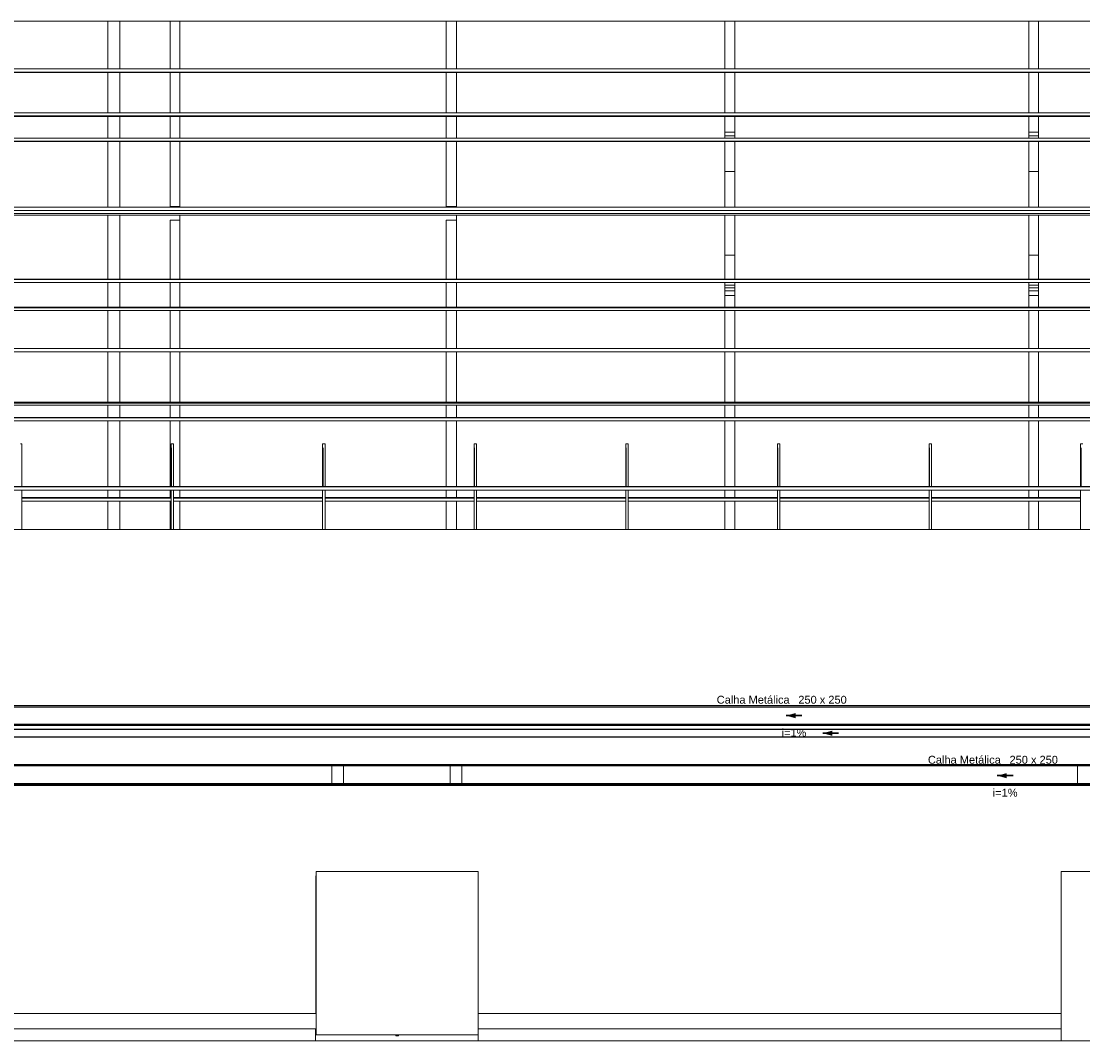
# Model space of a CAD drawing. Header units: millimetres. Extents: x -261 to 187, y -214 to 106.
# Tile 9 of 256: x -210 to -196, y -214 to -201. Entities that reach past the tile are written whole.
import ezdxf

# ---------------------------------------------------------------- set-up
doc = ezdxf.new("R2010")
doc.units = ezdxf.units.MM
doc.header["$LTSCALE"] = 0.005
doc.header["$MEASUREMENT"] = 0
doc.linetypes.add('NULL', pattern=[0])
for name, color, linetype, lineweight in [('AP-Condutos', 4, 'Continuous', 25), ('AP-Sentido conduto', 9, 'Continuous', 30), ('AP-Textos conduto', 7, 'Continuous', 9), ('IFC-Cobertura-Contorno', 253, 'Continuous', 5), ('IFC-Elemento construtivo genérico-Contorno', 9, 'Continuous', 5), ('IFC-Parede padrão-Contorno', 9, 'Continuous', 5), ('IFC-Parede-Contorno', 9, 'Continuous', 5), ('IFC-Pilar-Contorno', 9, 'Continuous', 5), ('IFC-Viga-Contorno', 9, 'Continuous', 5)]:
    doc.layers.add(name, color=color, linetype=linetype, lineweight=lineweight)
doc.styles.add('Arial', font='arial.ttf')

msp = doc.modelspace()

# ---------------------------------------------------------------- hatches: boundary and pattern name
at = {"layer": 'AP-Sentido conduto', "linetype": 'Continuous'}
for points in [[(-200.062, -209.382), (-199.941, -209.415), (-199.941, -209.35)], [(-199.597, -209.605), (-199.477, -209.638), (-199.477, -209.573)], [(-197.386, -210.143), (-197.265, -210.176), (-197.265, -210.111)]]:
    msp.add_hatch(color=7, dxfattribs=at).paths.add_polyline_path(points)

# ---------------------------------------------------------------- linework, layer by layer
at = {"layer": 'AP-Condutos'}
for p, q in [((-188.596, -209.257), (-211.327, -209.257)), ((-188.596, -209.507), (-211.327, -209.507)), ((-188.682, -209.556), (-210.308, -209.556)), ((-188.682, -209.654), (-210.305, -209.654)), ((-188.194, -210.018), (-211.327, -210.018)), ((-188.195, -210.268), (-211.327, -210.268))]:
    msp.add_line(p, q, dxfattribs=at)
at = {"layer": 'AP-Sentido conduto'}
for points in [[(-199.862, -209.382), (-200.062, -209.382)], [(-199.397, -209.605), (-199.597, -209.605)], [(-197.186, -210.143), (-197.386, -210.143)]]:
    msp.add_lwpolyline(points, dxfattribs=at)
at = {"layer": 'IFC-Cobertura-Contorno', "lineweight": 5}
for p, q in [((-211.696, -200.581), (-188.617, -200.581)), ((-211.696, -201.186), (-188.617, -201.186)), ((-211.696, -201.225), (-188.617, -201.225)), ((-211.696, -201.229), (-188.617, -201.229)), ((-211.696, -201.744), (-188.617, -201.744)), ((-211.696, -201.779), (-188.617, -201.779)), ((-211.696, -201.788), (-188.617, -201.788)), ((-211.696, -202.062), (-188.617, -202.062)), ((-211.696, -202.102), (-188.617, -202.102)), ((-211.696, -202.106), (-188.617, -202.106)), ((-211.696, -202.938), (-188.617, -202.938)), ((-211.696, -202.978), (-188.617, -202.978)), ((-211.696, -203.018), (-188.617, -203.018)), ((-211.696, -203.04), (-188.617, -203.04)), ((-211.696, -203.85), (-188.617, -203.85)), ((-211.696, -203.854), (-188.617, -203.854)), ((-211.696, -203.894), (-188.617, -203.894)), ((-211.696, -204.203), (-188.617, -204.203)), ((-211.696, -204.212), (-188.617, -204.212)), ((-211.696, -204.247), (-188.617, -204.247)), ((-211.696, -204.727), (-188.617, -204.727)), ((-211.696, -204.731), (-188.617, -204.731)), ((-211.696, -204.771), (-188.617, -204.771)), ((-211.696, -205.411), (-188.617, -205.411)), ((-211.696, -205.418), (-208.531, -205.418)), ((-211.696, -205.423), (-209.722, -205.423)), ((-211.696, -205.446), (-188.617, -205.446)), ((-209.722, -205.423), (-188.617, -205.423)), ((-208.531, -205.418), (-188.617, -205.418)), ((-211.696, -205.603), (-188.617, -205.603)), ((-211.696, -205.607), (-188.617, -205.607)), ((-211.696, -205.647), (-188.617, -205.647)), ((-209.761, -205.938), (-209.746, -205.938)), ((-209.746, -205.964), (-209.746, -205.938)), ((-209.746, -205.989), (-209.746, -205.964)), ((-209.746, -206.479), (-209.746, -205.989)), ((-207.855, -205.938), (-207.84, -205.938)), ((-207.855, -206.222), (-207.855, -205.938)), ((-207.85, -206.225), (-207.85, -205.989)), ((-207.84, -205.938), (-207.825, -205.938)), ((-207.825, -205.964), (-207.825, -205.938)), ((-207.825, -205.989), (-207.825, -205.964)), ((-207.825, -206.479), (-207.825, -205.989)), ((-205.934, -205.938), (-205.92, -205.938)), ((-205.934, -206.222), (-205.934, -205.938)), ((-205.929, -206.225), (-205.929, -205.989)), ((-205.92, -205.938), (-205.904, -205.938)), ((-205.904, -205.964), (-205.904, -205.938)), ((-205.904, -205.989), (-205.904, -205.964)), ((-205.904, -206.479), (-205.904, -205.989)), ((-204.013, -205.938), (-203.999, -205.938)), ((-204.013, -206.222), (-204.013, -205.938)), ((-204.008, -206.225), (-204.008, -205.989)), ((-203.999, -205.938), (-203.983, -205.938)), ((-203.983, -205.964), (-203.983, -205.938)), ((-203.983, -205.989), (-203.983, -205.964)), ((-203.983, -206.479), (-203.983, -205.989)), ((-202.093, -205.938), (-202.078, -205.938)), ((-202.093, -206.222), (-202.093, -205.938)), ((-202.088, -206.225), (-202.088, -205.989)), ((-202.078, -205.938), (-202.063, -205.938)), ((-202.063, -205.964), (-202.063, -205.938)), ((-202.063, -205.989), (-202.063, -205.964)), ((-202.063, -206.479), (-202.063, -205.989)), ((-200.172, -205.938), (-200.157, -205.938)), ((-200.172, -206.222), (-200.172, -205.938)), ((-200.167, -206.225), (-200.167, -205.989)), ((-200.157, -205.938), (-200.142, -205.938)), ((-200.142, -205.964), (-200.142, -205.938)), ((-200.142, -205.989), (-200.142, -205.964)), ((-200.142, -206.479), (-200.142, -205.989)), ((-198.251, -205.938), (-198.237, -205.938)), ((-198.251, -206.222), (-198.251, -205.938)), ((-198.246, -206.225), (-198.246, -205.989)), ((-198.237, -205.938), (-198.221, -205.938)), ((-198.221, -205.964), (-198.221, -205.938)), ((-198.221, -205.989), (-198.221, -205.964)), ((-198.221, -206.479), (-198.221, -205.989)), ((-196.33, -205.938), (-196.316, -205.938)), ((-196.33, -206.222), (-196.33, -205.938)), ((-196.325, -206.225), (-196.325, -205.989)), ((-196.316, -205.938), (-196.3, -205.938)), ((-207.85, -206.479), (-207.85, -206.159)), ((-205.929, -206.479), (-205.929, -206.159)), ((-204.008, -206.479), (-204.008, -206.159)), ((-202.088, -206.479), (-202.088, -206.159)), ((-200.167, -206.479), (-200.167, -206.159)), ((-198.246, -206.479), (-198.246, -206.159)), ((-196.325, -206.479), (-196.325, -206.159)), ((-207.855, -206.479), (-207.855, -206.222)), ((-207.85, -206.479), (-207.85, -206.225)), ((-205.934, -206.479), (-205.934, -206.222)), ((-205.929, -206.479), (-205.929, -206.225)), ((-204.013, -206.479), (-204.013, -206.222)), ((-204.008, -206.479), (-204.008, -206.225)), ((-202.093, -206.479), (-202.093, -206.222)), ((-202.088, -206.479), (-202.088, -206.225)), ((-200.172, -206.479), (-200.172, -206.222)), ((-200.167, -206.479), (-200.167, -206.225)), ((-198.251, -206.479), (-198.251, -206.222)), ((-198.246, -206.479), (-198.246, -206.225)), ((-196.33, -206.479), (-196.33, -206.222)), ((-196.325, -206.479), (-196.325, -206.225)), ((-211.696, -206.479), (-188.617, -206.479)), ((-211.696, -206.483), (-188.617, -206.483)), ((-211.696, -206.523), (-188.617, -206.523)), ((-209.746, -206.826), (-209.746, -206.523)), ((-209.746, -206.541), (-209.746, -206.523)), ((-209.746, -207.022), (-209.746, -206.541)), ((-207.855, -206.541), (-207.855, -206.523)), ((-207.855, -207.022), (-207.855, -206.541)), ((-207.825, -206.826), (-207.825, -206.523)), ((-207.825, -206.541), (-207.825, -206.523)), ((-207.825, -207.022), (-207.825, -206.541)), ((-205.934, -206.541), (-205.934, -206.523)), ((-205.934, -207.022), (-205.934, -206.541)), ((-205.904, -206.826), (-205.904, -206.523)), ((-205.904, -206.541), (-205.904, -206.523)), ((-205.904, -207.022), (-205.904, -206.541)), ((-204.013, -206.541), (-204.013, -206.523)), ((-204.013, -207.022), (-204.013, -206.541)), ((-203.983, -206.826), (-203.983, -206.523)), ((-203.983, -206.541), (-203.983, -206.523)), ((-203.983, -207.022), (-203.983, -206.541)), ((-202.093, -206.541), (-202.093, -206.523)), ((-202.093, -207.022), (-202.093, -206.541)), ((-202.063, -206.826), (-202.063, -206.523)), ((-202.063, -206.541), (-202.063, -206.523)), ((-202.063, -207.022), (-202.063, -206.541)), ((-200.172, -206.541), (-200.172, -206.523)), ((-200.172, -207.022), (-200.172, -206.541)), ((-200.142, -206.627), (-200.142, -206.523)), ((-200.142, -206.541), (-200.142, -206.523)), ((-200.142, -207.022), (-200.142, -206.541)), ((-198.251, -206.541), (-198.251, -206.523)), ((-198.251, -207.022), (-198.251, -206.541)), ((-198.221, -206.826), (-198.221, -206.523)), ((-198.221, -206.541), (-198.221, -206.523)), ((-198.221, -207.022), (-198.221, -206.541)), ((-196.33, -206.541), (-196.33, -206.523)), ((-196.33, -207.022), (-196.33, -206.541)), ((-209.746, -206.618), (-207.855, -206.618)), ((-209.746, -206.627), (-207.855, -206.627)), ((-209.746, -206.662), (-207.855, -206.662)), ((-207.825, -206.618), (-205.934, -206.618)), ((-207.825, -206.627), (-205.934, -206.627)), ((-207.825, -206.662), (-205.934, -206.662)), ((-205.904, -206.618), (-204.013, -206.618)), ((-205.904, -206.627), (-204.013, -206.627)), ((-205.904, -206.662), (-204.013, -206.662)), ((-203.983, -206.618), (-202.093, -206.618)), ((-203.983, -206.627), (-202.093, -206.627)), ((-203.983, -206.662), (-202.093, -206.662)), ((-202.063, -206.618), (-200.172, -206.618)), ((-202.063, -206.627), (-200.172, -206.627)), ((-202.063, -206.662), (-200.172, -206.662)), ((-200.142, -206.618), (-198.251, -206.618)), ((-200.142, -206.627), (-198.251, -206.627)), ((-200.142, -206.662), (-198.251, -206.662)), ((-200.142, -206.826), (-200.142, -206.662)), ((-198.221, -206.618), (-196.33, -206.618)), ((-198.221, -206.627), (-196.33, -206.627)), ((-198.221, -206.662), (-196.33, -206.662)), ((-211.696, -207.022), (-196.841, -207.022)), ((-196.841, -207.022), (-188.586, -207.022)), ((-211.499, -209.276), (-188.793, -209.276)), ((-211.499, -209.49), (-188.597, -209.49)), ((-211.316, -210.004), (-188.147, -210.004)), ((-211.518, -210.244), (-188.14, -210.244)), ((-211.344, -210.257), (-188.164, -210.257)), ((-211.344, -210.26), (-188.164, -210.26)), ((-211.344, -210.262), (-188.164, -210.262)), ((-209.647, -210.26), (-209.647, -210.257)), ((-209.617, -210.26), (-209.617, -210.257)), ((-207.761, -210.26), (-207.761, -210.257)), ((-207.731, -210.26), (-207.731, -210.257)), ((-205.875, -210.26), (-205.875, -210.257)), ((-205.845, -210.26), (-205.845, -210.257)), ((-203.99, -210.26), (-203.99, -210.257)), ((-203.96, -210.26), (-203.96, -210.257)), ((-202.104, -210.26), (-202.104, -210.257)), ((-202.074, -210.26), (-202.074, -210.257)), ((-200.219, -210.26), (-200.219, -210.257)), ((-200.189, -210.26), (-200.189, -210.257)), ((-198.333, -210.26), (-198.333, -210.257)), ((-198.303, -210.26), (-198.303, -210.257)), ((-196.447, -210.26), (-196.447, -210.257)), ((-196.417, -210.26), (-196.417, -210.257)), ((-206.019, -213.156), (-206.019, -211.413)), ((-206.019, -211.413), (-206.015, -211.413)), ((-206.015, -213.426), (-206.015, -211.357)), ((-206.015, -211.357), (-203.965, -211.357)), ((-203.965, -213.426), (-203.965, -211.357)), ((-196.575, -213.503), (-196.575, -211.357)), ((-196.575, -211.357), (-194.525, -211.357)), ((-211.344, -213.156), (-206.019, -213.156)), ((-203.965, -213.156), (-196.575, -213.156)), ((-206.015, -213.426), (-203.965, -213.426)), ((-206.015, -213.429), (-206.015, -213.426)), ((-206.015, -213.429), (-205.005, -213.429)), ((-205.005, -213.439), (-205.005, -213.429)), ((-205.005, -213.439), (-204.975, -213.439)), ((-205.005, -213.439), (-205.005, -213.439)), ((-205.005, -213.439), (-204.98, -213.439)), ((-204.975, -213.429), (-203.965, -213.429)), ((-204.975, -213.439), (-204.975, -213.429)), ((-203.965, -213.429), (-203.965, -213.426)), ((-196.575, -213.503), (-194.525, -213.503))]:
    msp.add_line(p, q, dxfattribs=at)
at = {"layer": 'IFC-Elemento construtivo genérico-Contorno', "lineweight": 5}
for p, q in [((-207.868, -201.186), (-207.868, -200.581)), ((-207.742, -201.186), (-207.742, -200.581)), ((-204.367, -201.186), (-204.367, -200.581)), ((-204.24, -201.186), (-204.24, -200.581)), ((-200.838, -201.186), (-200.838, -200.581)), ((-200.712, -201.186), (-200.712, -200.581)), ((-196.988, -201.186), (-196.988, -200.581)), ((-196.862, -201.186), (-196.862, -200.581)), ((-207.868, -201.142), (-207.868, -200.815)), ((-207.868, -201.744), (-207.868, -201.229)), ((-207.742, -201.744), (-207.742, -201.229)), ((-204.367, -201.744), (-204.367, -201.229)), ((-204.24, -201.744), (-204.24, -201.229)), ((-200.838, -201.744), (-200.838, -201.229)), ((-200.712, -201.744), (-200.712, -201.229)), ((-196.988, -201.744), (-196.988, -201.229)), ((-196.862, -201.744), (-196.862, -201.229)), ((-207.868, -201.744), (-207.868, -201.483)), ((-204.367, -201.744), (-204.367, -201.483)), ((-207.868, -202.033), (-207.868, -201.788)), ((-207.868, -201.985), (-207.868, -201.788)), ((-207.742, -201.985), (-207.742, -201.788)), ((-204.367, -202.032), (-204.367, -201.788)), ((-204.367, -201.985), (-204.367, -201.788)), ((-204.24, -201.985), (-204.24, -201.788)), ((-200.838, -202.062), (-200.838, -201.788)), ((-200.838, -201.985), (-200.838, -201.788)), ((-200.712, -201.985), (-200.712, -201.788)), ((-196.988, -201.985), (-196.988, -201.788)), ((-196.862, -201.985), (-196.862, -201.788)), ((-207.868, -202.062), (-207.868, -201.985)), ((-207.742, -202.062), (-207.742, -201.985)), ((-204.367, -202.062), (-204.367, -201.985)), ((-204.24, -202.062), (-204.24, -201.985)), ((-200.838, -202.062), (-200.838, -201.985)), ((-200.838, -202.062), (-200.838, -201.985)), ((-200.838, -201.985), (-200.817, -201.985)), ((-200.817, -201.985), (-200.712, -201.985)), ((-200.712, -202.032), (-200.712, -201.985)), ((-200.712, -202.062), (-200.712, -201.985)), ((-200.712, -202.062), (-200.712, -201.985)), ((-196.988, -202.062), (-196.988, -201.985)), ((-196.988, -202.062), (-196.988, -201.985)), ((-196.988, -201.985), (-196.967, -201.985)), ((-196.967, -201.985), (-196.862, -201.985)), ((-196.862, -202.033), (-196.862, -201.985)), ((-196.862, -202.062), (-196.862, -201.985)), ((-196.862, -202.062), (-196.862, -201.985)), ((-207.868, -202.062), (-207.868, -202.033)), ((-207.868, -202.062), (-207.868, -202.033)), ((-207.868, -202.156), (-207.868, -202.106)), ((-207.868, -202.487), (-207.868, -202.151)), ((-207.868, -202.334), (-207.868, -202.156)), ((-207.742, -202.156), (-207.742, -202.106)), ((-207.742, -202.334), (-207.742, -202.156)), ((-204.367, -202.062), (-204.367, -202.032)), ((-204.367, -202.062), (-204.367, -202.032)), ((-204.367, -202.156), (-204.367, -202.106)), ((-204.367, -202.487), (-204.367, -202.151)), ((-204.367, -202.334), (-204.367, -202.156)), ((-204.24, -202.156), (-204.24, -202.106)), ((-204.24, -202.334), (-204.24, -202.156)), ((-200.838, -202.032), (-200.712, -202.032)), ((-200.838, -202.351), (-200.838, -202.106)), ((-200.838, -202.487), (-200.838, -202.106)), ((-200.838, -202.351), (-200.838, -202.106)), ((-200.712, -202.062), (-200.712, -202.032)), ((-200.712, -202.156), (-200.712, -202.106)), ((-200.712, -202.938), (-200.712, -202.151)), ((-200.712, -202.93), (-200.712, -202.151)), ((-200.712, -202.487), (-200.712, -202.151)), ((-200.712, -202.334), (-200.712, -202.156)), ((-196.988, -202.033), (-196.862, -202.033)), ((-196.988, -202.352), (-196.988, -202.106)), ((-196.988, -202.487), (-196.988, -202.151)), ((-196.862, -202.062), (-196.862, -202.033)), ((-196.862, -202.156), (-196.862, -202.106)), ((-196.862, -202.938), (-196.862, -202.151)), ((-196.862, -202.93), (-196.862, -202.151)), ((-196.862, -202.487), (-196.862, -202.151)), ((-196.862, -202.334), (-196.862, -202.156)), ((-207.868, -202.352), (-207.868, -202.334)), ((-207.868, -202.487), (-207.868, -202.352)), ((-207.742, -202.93), (-207.742, -202.334)), ((-207.742, -202.487), (-207.742, -202.334)), ((-207.742, -202.352), (-207.742, -202.334)), ((-207.742, -202.487), (-207.742, -202.352)), ((-204.367, -202.351), (-204.367, -202.334)), ((-204.367, -202.487), (-204.367, -202.351)), ((-204.24, -202.351), (-204.24, -202.334)), ((-204.24, -202.487), (-204.24, -202.351)), ((-200.838, -202.487), (-200.838, -202.351)), ((-200.712, -202.351), (-200.712, -202.334)), ((-200.712, -202.487), (-200.712, -202.351)), ((-196.988, -202.487), (-196.988, -202.352)), ((-196.862, -202.352), (-196.862, -202.334)), ((-196.862, -202.487), (-196.862, -202.352)), ((-207.868, -202.93), (-207.868, -202.487)), ((-204.367, -202.93), (-204.367, -202.487)), ((-204.24, -202.93), (-204.24, -202.487)), ((-200.838, -202.819), (-200.838, -202.487)), ((-200.838, -202.938), (-200.838, -202.487)), ((-200.838, -202.93), (-200.838, -202.487)), ((-200.838, -202.487), (-200.783, -202.487)), ((-200.783, -202.487), (-200.712, -202.487)), ((-196.988, -202.938), (-196.988, -202.487)), ((-196.988, -202.487), (-196.933, -202.487)), ((-196.933, -202.487), (-196.862, -202.487)), ((-207.742, -202.938), (-207.742, -202.819)), ((-204.24, -202.938), (-204.24, -202.819)), ((-200.838, -202.938), (-200.838, -202.819)), ((-200.712, -202.938), (-200.712, -202.819)), ((-196.862, -202.938), (-196.862, -202.819)), ((-207.868, -202.93), (-207.742, -202.93)), ((-207.742, -202.938), (-207.742, -202.93)), ((-204.367, -202.93), (-204.24, -202.93)), ((-204.24, -202.938), (-204.24, -202.93)), ((-200.712, -202.938), (-200.712, -202.93)), ((-196.862, -202.938), (-196.862, -202.93)), ((-207.868, -203.041), (-207.868, -203.04)), ((-207.868, -203.041), (-207.748, -203.041)), ((-207.868, -203.544), (-207.868, -203.101)), ((-207.868, -203.101), (-207.742, -203.101)), ((-207.748, -203.041), (-207.742, -203.041)), ((-207.742, -203.487), (-207.742, -203.04)), ((-207.742, -203.041), (-207.742, -203.04)), ((-207.742, -203.101), (-207.742, -203.04)), ((-207.742, -203.701), (-207.742, -203.101)), ((-204.367, -203.041), (-204.367, -203.04)), ((-204.367, -203.041), (-204.247, -203.041)), ((-204.367, -203.85), (-204.367, -203.101)), ((-204.367, -203.101), (-204.24, -203.101)), ((-204.247, -203.041), (-204.24, -203.041)), ((-204.24, -203.487), (-204.24, -203.04)), ((-204.24, -203.041), (-204.24, -203.04)), ((-204.24, -203.101), (-204.24, -203.04)), ((-204.24, -203.544), (-204.24, -203.101)), ((-200.838, -203.101), (-200.838, -203.04)), ((-200.838, -203.041), (-200.838, -203.04)), ((-200.838, -203.544), (-200.838, -203.041)), ((-200.838, -203.041), (-200.718, -203.041)), ((-200.838, -203.544), (-200.838, -203.101)), ((-200.812, -203.041), (-200.712, -203.041)), ((-200.718, -203.041), (-200.712, -203.041)), ((-200.712, -203.487), (-200.712, -203.04)), ((-200.712, -203.041), (-200.712, -203.04)), ((-200.712, -203.101), (-200.712, -203.04)), ((-200.712, -203.85), (-200.712, -203.041)), ((-200.712, -203.85), (-200.712, -203.101)), ((-196.988, -203.041), (-196.988, -203.04)), ((-196.988, -203.041), (-196.988, -203.04)), ((-196.988, -203.701), (-196.988, -203.041)), ((-196.988, -203.041), (-196.862, -203.041)), ((-196.988, -203.041), (-196.868, -203.041)), ((-196.868, -203.041), (-196.862, -203.041)), ((-196.862, -203.487), (-196.862, -203.04)), ((-196.862, -203.041), (-196.862, -203.04)), ((-196.862, -203.101), (-196.862, -203.04)), ((-196.862, -203.85), (-196.862, -203.041)), ((-196.862, -203.85), (-196.862, -203.101)), ((-207.742, -203.701), (-207.742, -203.487)), ((-204.24, -203.544), (-204.24, -203.487)), ((-200.838, -203.85), (-200.838, -203.487)), ((-196.862, -203.544), (-196.862, -203.487)), ((-207.868, -203.85), (-207.868, -203.544)), ((-207.868, -203.544), (-207.868, -203.683)), ((-207.742, -203.701), (-207.742, -203.544)), ((-207.742, -203.683), (-207.742, -203.544)), ((-204.367, -203.85), (-204.367, -203.544)), ((-204.367, -203.544), (-204.367, -203.683)), ((-204.24, -203.544), (-204.24, -203.683)), ((-200.838, -203.85), (-200.838, -203.544)), ((-200.838, -203.683), (-200.838, -203.544)), ((-200.838, -203.544), (-200.766, -203.544)), ((-200.766, -203.544), (-200.712, -203.544)), ((-200.712, -203.85), (-200.712, -203.544)), ((-200.712, -203.544), (-200.712, -203.683)), ((-196.988, -203.85), (-196.988, -203.544)), ((-196.988, -203.683), (-196.988, -203.544)), ((-196.988, -203.544), (-196.916, -203.544)), ((-196.916, -203.544), (-196.862, -203.544)), ((-196.862, -203.85), (-196.862, -203.544)), ((-196.862, -203.544), (-196.862, -203.683)), ((-207.868, -203.701), (-207.868, -203.683)), ((-207.868, -203.701), (-207.868, -203.854)), ((-207.742, -203.701), (-207.742, -203.683)), ((-207.742, -203.701), (-207.742, -203.854)), ((-204.367, -203.701), (-204.367, -203.683)), ((-204.367, -203.701), (-204.367, -203.854)), ((-204.24, -203.701), (-204.24, -203.683)), ((-204.24, -203.701), (-204.24, -203.854)), ((-200.838, -203.701), (-200.838, -203.683)), ((-200.838, -203.85), (-200.838, -203.701)), ((-200.712, -203.683), (-200.712, -203.701)), ((-200.712, -203.701), (-200.712, -203.854)), ((-196.988, -203.701), (-196.988, -203.683)), ((-196.988, -203.85), (-196.988, -203.701)), ((-196.862, -203.701), (-196.862, -203.683)), ((-196.862, -203.701), (-196.862, -203.854)), ((-207.868, -203.928), (-207.868, -203.894)), ((-207.868, -203.894), (-207.868, -204.057)), ((-207.742, -203.96), (-207.742, -203.894)), ((-204.367, -203.927), (-204.367, -203.894)), ((-204.367, -203.894), (-204.367, -204.057)), ((-204.24, -203.894), (-204.24, -204.057)), ((-200.838, -204.155), (-200.838, -203.894)), ((-200.838, -203.927), (-200.838, -203.894)), ((-200.838, -204.057), (-200.838, -203.894)), ((-200.712, -203.927), (-200.712, -203.894)), ((-200.712, -203.96), (-200.712, -203.894)), ((-200.712, -203.927), (-200.712, -203.894)), ((-200.712, -203.894), (-200.712, -204.057)), ((-196.988, -203.928), (-196.988, -203.894)), ((-196.988, -204.057), (-196.988, -203.894)), ((-196.862, -203.928), (-196.862, -203.894)), ((-196.862, -203.96), (-196.862, -203.894)), ((-196.862, -203.928), (-196.862, -203.894)), ((-196.862, -203.894), (-196.862, -204.057)), ((-207.868, -203.999), (-207.868, -203.928)), ((-207.868, -203.96), (-207.868, -203.928)), ((-207.868, -203.999), (-207.868, -203.96)), ((-207.868, -204.155), (-207.868, -203.999)), ((-207.742, -204.057), (-207.742, -203.96)), ((-204.367, -203.999), (-204.367, -203.927)), ((-204.367, -203.96), (-204.367, -203.927)), ((-204.367, -203.999), (-204.367, -203.96)), ((-204.367, -204.155), (-204.367, -203.999)), ((-200.838, -203.96), (-200.838, -203.927)), ((-200.838, -203.927), (-200.712, -203.927)), ((-200.838, -203.96), (-200.712, -203.96)), ((-200.838, -204.155), (-200.838, -203.96)), ((-200.838, -204.155), (-200.838, -203.999)), ((-200.838, -203.999), (-200.712, -203.999)), ((-200.712, -204.057), (-200.712, -203.96)), ((-200.712, -204.057), (-200.712, -203.999)), ((-196.988, -203.96), (-196.988, -203.928)), ((-196.988, -203.928), (-196.862, -203.928)), ((-196.988, -203.96), (-196.862, -203.96)), ((-196.988, -203.999), (-196.988, -203.96)), ((-196.988, -204.057), (-196.988, -203.999)), ((-196.988, -203.999), (-196.862, -203.999)), ((-196.862, -203.999), (-196.862, -203.928)), ((-196.862, -204.057), (-196.862, -203.96)), ((-196.862, -204.057), (-196.862, -203.999)), ((-207.868, -204.203), (-207.868, -204.057)), ((-207.742, -204.203), (-207.742, -204.057)), ((-204.367, -204.203), (-204.367, -204.057)), ((-204.24, -204.203), (-204.24, -204.057)), ((-200.838, -204.203), (-200.838, -204.057)), ((-200.838, -204.057), (-200.733, -204.057)), ((-200.733, -204.057), (-200.712, -204.057)), ((-200.712, -204.203), (-200.712, -204.057)), ((-196.988, -204.203), (-196.988, -204.057)), ((-196.988, -204.057), (-196.883, -204.057)), ((-196.883, -204.057), (-196.862, -204.057)), ((-196.862, -204.203), (-196.862, -204.057)), ((-207.868, -204.727), (-207.868, -204.247)), ((-207.742, -204.727), (-207.742, -204.247)), ((-204.367, -204.727), (-204.367, -204.247)), ((-204.24, -204.727), (-204.24, -204.247)), ((-200.838, -204.727), (-200.838, -204.247)), ((-200.712, -204.727), (-200.712, -204.247)), ((-196.988, -204.727), (-196.988, -204.247)), ((-196.862, -204.727), (-196.862, -204.247)), ((-207.868, -205.411), (-207.868, -204.771)), ((-207.742, -205.411), (-207.742, -204.771)), ((-204.367, -205.411), (-204.367, -204.771)), ((-204.24, -205.411), (-204.24, -204.771)), ((-200.838, -205.411), (-200.838, -204.771)), ((-200.712, -205.411), (-200.712, -204.771)), ((-196.988, -205.411), (-196.988, -204.771)), ((-196.862, -205.411), (-196.862, -204.771)), ((-207.868, -205.603), (-207.868, -205.446)), ((-207.868, -205.553), (-207.868, -205.491)), ((-207.742, -205.603), (-207.742, -205.446)), ((-204.367, -205.603), (-204.367, -205.446)), ((-204.367, -205.553), (-204.367, -205.491)), ((-204.24, -205.603), (-204.24, -205.446)), ((-200.838, -205.603), (-200.838, -205.446)), ((-200.838, -205.553), (-200.838, -205.491)), ((-200.712, -205.603), (-200.712, -205.446)), ((-196.988, -205.603), (-196.988, -205.446)), ((-196.862, -205.603), (-196.862, -205.446)), ((-207.868, -205.603), (-207.868, -205.553)), ((-207.868, -205.585), (-207.868, -205.553)), ((-207.868, -206.479), (-207.868, -205.647)), ((-207.868, -206.159), (-207.868, -205.647)), ((-207.868, -206.479), (-207.868, -205.647)), ((-207.742, -206.479), (-207.742, -205.647)), ((-204.367, -205.603), (-204.367, -205.553)), ((-204.367, -205.585), (-204.367, -205.553)), ((-204.367, -206.479), (-204.367, -205.647)), ((-204.367, -206.159), (-204.367, -205.647)), ((-204.367, -206.479), (-204.367, -205.647)), ((-204.24, -206.479), (-204.24, -205.647)), ((-200.838, -205.603), (-200.838, -205.553)), ((-200.838, -206.479), (-200.838, -205.647)), ((-200.712, -206.479), (-200.712, -205.647)), ((-196.988, -206.479), (-196.988, -205.647)), ((-196.862, -206.479), (-196.862, -205.647)), ((-207.868, -206.618), (-207.868, -206.523)), ((-207.868, -206.618), (-207.868, -206.523)), ((-207.742, -206.618), (-207.742, -206.523)), ((-204.367, -206.618), (-204.367, -206.523)), ((-204.367, -206.618), (-204.367, -206.523)), ((-204.24, -206.618), (-204.24, -206.523)), ((-200.838, -206.618), (-200.838, -206.523)), ((-200.712, -206.618), (-200.712, -206.523)), ((-196.988, -206.618), (-196.988, -206.523)), ((-196.862, -206.618), (-196.862, -206.523)), ((-207.868, -207.022), (-207.868, -206.662)), ((-207.868, -206.883), (-207.868, -206.662)), ((-207.742, -207.022), (-207.742, -206.662)), ((-204.367, -207.022), (-204.367, -206.662)), ((-204.367, -206.883), (-204.367, -206.662)), ((-204.24, -207.022), (-204.24, -206.662)), ((-200.838, -207.022), (-200.838, -206.662)), ((-200.712, -207.022), (-200.712, -206.662)), ((-196.988, -207.022), (-196.988, -206.662)), ((-196.862, -207.022), (-196.862, -206.662)), ((-207.868, -206.954), (-207.868, -206.826)), ((-204.367, -206.954), (-204.367, -206.826)), ((-207.868, -206.954), (-207.868, -206.915)), ((-204.367, -206.954), (-204.367, -206.915))]:
    msp.add_line(p, q, dxfattribs=at)
at = {"layer": 'IFC-Parede padrão-Contorno', "lineweight": 5}
for p, q in [((-208.656, -201.186), (-208.656, -200.581)), ((-208.506, -201.186), (-208.506, -200.581)), ((-208.656, -201.744), (-208.656, -201.229)), ((-208.506, -201.744), (-208.506, -201.229)), ((-208.656, -202.062), (-208.656, -201.788)), ((-208.506, -202.062), (-208.506, -201.788)), ((-208.656, -202.938), (-208.656, -202.106)), ((-208.506, -202.938), (-208.506, -202.106)), ((-208.656, -203.85), (-208.656, -203.04)), ((-208.506, -203.85), (-208.506, -203.04)), ((-208.656, -204.203), (-208.656, -203.894)), ((-208.506, -204.203), (-208.506, -203.894)), ((-208.656, -204.727), (-208.656, -204.247)), ((-208.506, -204.727), (-208.506, -204.247)), ((-208.656, -205.411), (-208.656, -204.771)), ((-208.506, -205.411), (-208.506, -204.771)), ((-208.656, -205.603), (-208.656, -205.446)), ((-208.506, -205.603), (-208.506, -205.446)), ((-208.656, -206.479), (-208.656, -205.647)), ((-208.506, -206.479), (-208.506, -205.647)), ((-208.656, -206.618), (-208.656, -206.523)), ((-208.506, -206.618), (-208.506, -206.523)), ((-208.656, -207.022), (-208.656, -206.662)), ((-208.506, -207.022), (-208.506, -206.662)), ((-206.024, -213.353), (-206.015, -213.353)), ((-206.024, -213.503), (-206.024, -213.353)), ((-203.965, -213.353), (-203.964, -213.353)), ((-203.964, -213.503), (-203.964, -213.353)), ((-206.024, -213.503), (-203.964, -213.503))]:
    msp.add_line(p, q, dxfattribs=at)
at = {"layer": 'IFC-Parede-Contorno', "lineweight": 5}
for p, q in [((-210.284, -209.5), (-203.886, -209.5)), ((-203.886, -209.5), (-203.557, -209.5)), ((-203.557, -209.5), (-200.217, -209.5)), ((-200.217, -209.5), (-198.23, -209.5)), ((-198.23, -209.5), (-192.135, -209.5)), ((-210.365, -210.002), (-199.339, -210.002)), ((-199.339, -210.002), (-195.247, -210.002)), ((-211.536, -213.353), (-206.024, -213.353)), ((-203.964, -213.353), (-196.575, -213.353)), ((-211.536, -213.503), (-205.244, -213.503)), ((-204.136, -213.503), (-196.381, -213.503))]:
    msp.add_line(p, q, dxfattribs=at)
at = {"layer": 'IFC-Pilar-Contorno', "lineweight": 5}
for p, q in [((-208.196, -210.003), (-208.196, -210.002)), ((-208.196, -210.003), (-207.996, -210.003)), ((-207.996, -210.003), (-207.996, -210.002)), ((-204.319, -210.003), (-204.319, -210.002)), ((-204.319, -210.003), (-204.119, -210.003)), ((-204.119, -210.003), (-204.119, -210.002)), ((-200.668, -210.003), (-200.668, -210.002)), ((-200.668, -210.003), (-200.468, -210.003)), ((-200.468, -210.003), (-200.468, -210.002)), ((-196.419, -210.003), (-196.419, -210.002)), ((-196.419, -210.003), (-196.219, -210.003))]:
    msp.add_line(p, q, dxfattribs=at)
at = {"layer": 'IFC-Viga-Contorno', "lineweight": 5}
for p, q in [((-211.316, -210.003), (-208.196, -210.003)), ((-207.996, -210.003), (-207.996, -210.002)), ((-207.996, -210.003), (-204.319, -210.003)), ((-205.819, -210.244), (-205.819, -210.004)), ((-205.669, -210.244), (-205.669, -210.004)), ((-204.319, -210.244), (-204.319, -210.004)), ((-204.169, -210.244), (-204.169, -210.004)), ((-204.119, -210.003), (-200.668, -210.003)), ((-200.468, -210.003), (-196.419, -210.003)), ((-196.369, -210.244), (-196.369, -210.004)), ((-205.819, -210.26), (-205.819, -210.257)), ((-205.669, -210.26), (-205.669, -210.257)), ((-204.319, -210.26), (-204.319, -210.257)), ((-204.169, -210.26), (-204.169, -210.257)), ((-196.369, -210.26), (-196.369, -210.257))]:
    msp.add_line(p, q, dxfattribs=at)

# ---------------------------------------------------------------- texts
at = {"layer": 'AP-Textos conduto', "linetype": 'NULL', "char_height": 0.1, "line_spacing_factor": 0.6, "style": 'Arial'}
for s, insert, width, attachment_point in [('Calha Metálica', (-200.017, -209.232), 1.84771, 9), ('250 x 250', (-199.907, -209.232), 1.22698, 7), ('i=1%', (-199.962, -209.649), 0.62896, 8), ('Calha Metálica', (-197.341, -209.993), 1.84771, 9), ('250 x 250', (-197.231, -209.993), 1.22698, 7), ('i=1%', (-197.286, -210.41), 0.62896, 8)]:
    msp.add_mtext(s, dxfattribs=dict(at, insert=insert, width=width, attachment_point=attachment_point))

doc.saveas('drawing.dxf')
